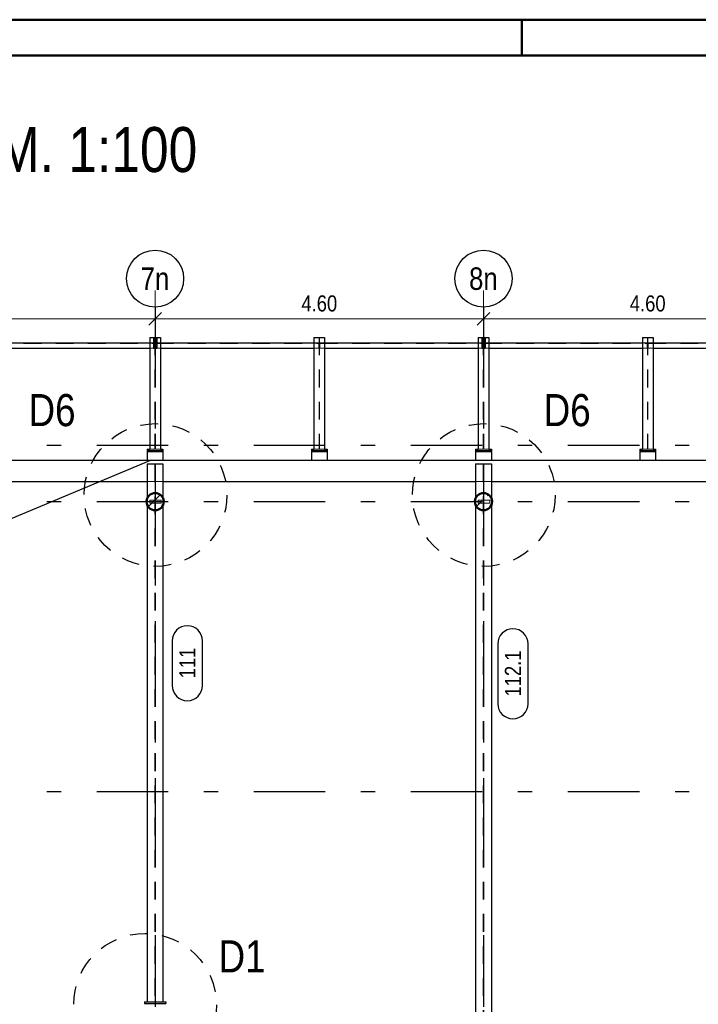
# Model space of a CAD drawing. Header units: millimetres. Extents: x -8.5 to 60.3, y 0 to 42.
# Tile 102 of 109: x 12.5 to 17.2, y 35.2 to 42. Entities that reach past the tile are written whole.
import ezdxf
from ezdxf.enums import TextEntityAlignment as Align

# ---------------------------------------------------------------- set-up
doc = ezdxf.new("R2010")
doc.units = ezdxf.units.MM
doc.linetypes.add('DASHDOTX2', pattern=[2, 1, -0.5, 0, -0.5])
doc.linetypes.add('HIDDEN', pattern=[0.375, 0.25, -0.125])
doc.layers.add('Achsen', color=7, linetype='Continuous', lineweight=20)
doc.styles.add('Arial Narrow', font='ARIALN.TTF')
doc.dimstyles.new('Arch_Strakon_dimstyle', dxfattribs={"dimtxt": 11.25, "dimasz": 1, "dimexe": 1.25, "dimexo": 0.0625, "dimgap": 1, "dimtad": 0, "dimdec": 3, "dimzin": 12, "dimdsep": 46, "dimtxsty": 'Arial Narrow', "dimblk": 'Arrowhead_Tick', "dimsah": 1, "dimcen": 0, "dimse1": 1, "dimse2": 1, "dimclrd": 6, "dimclrt": 3, "dimazin": 0, "dimtfac": 1, "dimtdec": 4, "dimtmove": 0, "dimatfit": 3, "dimldrblk": 'NONE', "dimfxl": 1, "dimtvp": 1, "dimtolj": 1, "dimtzin": 0, "dimlwd": 13, "dimarcsym": 2})
pattern_1 = [(45, (0, 0), (-0.1767767, 0.1767767), [0.125, -0.05]), (45, (-0.0884, 0.0884), (-0.1767767, 0.1767767), [])]

# ---------------------------------------------------------------- blocks, each defined once
blk = doc.blocks.new('Arrowhead_Tick')
at = {"color": 0, "linetype": 'Continuous', "lineweight": -2, "ltscale": 0.5}
for p, q in [((0, 20), (0, -10)), ((-1, 0), (0, 0)), ((10, 0), (0, 0))]:
    blk.add_line(p, q, dxfattribs=at)
at = {"color": 2, "linetype": 'Continuous', "lineweight": 35, "ltscale": 0.5}
blk.add_line((4.42, 4.42), (-4.42, -4.42), dxfattribs=at)
blk = doc.blocks.new('*D529')
at = {"color": 6, "linetype": 'Continuous', "lineweight": 13}
blk.add_line((11.1164, 39.9541), (13.3964, 39.9541), dxfattribs=at)
at = {"layer": 'Defpoints', "color": 0}
for p in [(11.1064, 40.036), (13.4064, 40.036), (13.4064, 39.9541)]:
    blk.add_point(p, dxfattribs=at)
at = {"color": 6, "lineweight": 13, "xscale": 0.01, "yscale": 0.01, "zscale": 0.01}
blk.add_blockref('Arrowhead_Tick', (13.4064, 39.9541), dxfattribs=at)
at = {"color": 6, "lineweight": 13, "xscale": 0.01, "yscale": 0.01, "zscale": 0.01, "rotation": 180}
blk.add_blockref('Arrowhead_Tick', (11.1064, 39.9541), dxfattribs=at)
at = {"color": 3, "lineweight": 0, "insert": (12.2564, 40.0616), "char_height": 0.1125, "attachment_point": 5, "style": 'Arial Narrow'}
blk.add_mtext('\\A1;4.60', dxfattribs=at)
blk = doc.blocks.new('_None')
blk = doc.blocks.new('*D530')
at = {"color": 6, "linetype": 'Continuous', "lineweight": 13}
blk.add_line((13.4164, 39.9541), (15.6964, 39.9541), dxfattribs=at)
at = {"layer": 'Defpoints', "color": 0}
for p in [(13.4064, 40.036), (15.7064, 40.036), (15.7064, 39.9541)]:
    blk.add_point(p, dxfattribs=at)
at = {"color": 6, "lineweight": 13, "xscale": 0.01, "yscale": 0.01, "zscale": 0.01}
blk.add_blockref('Arrowhead_Tick', (15.7064, 39.9541), dxfattribs=at)
at = {"color": 6, "lineweight": 13, "xscale": 0.01, "yscale": 0.01, "zscale": 0.01, "rotation": 180}
blk.add_blockref('Arrowhead_Tick', (13.4064, 39.9541), dxfattribs=at)
at = {"color": 3, "lineweight": 0, "insert": (14.5564, 40.0616), "char_height": 0.1125, "attachment_point": 5, "style": 'Arial Narrow'}
blk.add_mtext('\\A1;4.60', dxfattribs=at)
blk = doc.blocks.new('*D531')
at = {"color": 6, "linetype": 'Continuous', "lineweight": 13}
blk.add_line((15.7164, 39.9541), (17.9964, 39.9541), dxfattribs=at)
at = {"layer": 'Defpoints', "color": 0}
for p in [(15.7064, 40.036), (18.0064, 40.036), (18.0064, 39.9541)]:
    blk.add_point(p, dxfattribs=at)
at = {"color": 6, "lineweight": 13, "xscale": 0.01, "yscale": 0.01, "zscale": 0.01}
blk.add_blockref('Arrowhead_Tick', (18.0064, 39.9541), dxfattribs=at)
at = {"color": 6, "lineweight": 13, "xscale": 0.01, "yscale": 0.01, "zscale": 0.01, "rotation": 180}
blk.add_blockref('Arrowhead_Tick', (15.7064, 39.9541), dxfattribs=at)
at = {"color": 3, "lineweight": 0, "insert": (16.8564, 40.0616), "char_height": 0.1125, "attachment_point": 5, "style": 'Arial Narrow'}
blk.add_mtext('\\A1;4.60', dxfattribs=at)

msp = doc.modelspace()

# ---------------------------------------------------------------- hatches: boundary and pattern name
at = {"lineweight": 13}
h = msp.add_hatch(dxfattribs=at)
h.set_pattern_fill('bB', color=6, scale=0.01, angle=45, style=0, pattern_type=2)
h.set_pattern_definition(pattern_1)
h.paths.add_polyline_path([(13.466448, 38.673965), (13.466429, 38.67551), (13.466369, 38.677054), (13.46627, 38.678595), (13.46613, 38.680134), (13.465952, 38.681669), (13.465734, 38.683198), (13.465476, 38.684722), (13.46518, 38.686238), (13.464844, 38.687746), (13.46447, 38.689245), (13.464057, 38.690734), (13.463607, 38.692212), (13.463118, 38.693677), (13.462591, 38.69513), (13.462028, 38.696569), (13.461427, 38.697992), (13.460791, 38.6994), (13.460118, 38.700791), (13.459409, 38.702164), (13.458666, 38.703518), (13.457887, 38.704853), (13.457075, 38.706167), (13.456229, 38.70746), (13.45535, 38.70873), (13.454439, 38.709978), (13.453496, 38.711202), (13.452521, 38.712401), (13.451516, 38.713574), (13.450482, 38.714721), (13.449418, 38.715842), (13.448325, 38.716934), (13.447205, 38.717998), (13.446058, 38.719033), (13.444884, 38.720038), (13.443685, 38.721012), (13.442461, 38.721955), (13.441214, 38.722867), (13.439943, 38.723746), (13.43865, 38.724591), (13.437336, 38.725404), (13.436001, 38.726182), (13.434647, 38.726926), (13.433274, 38.727634), (13.431883, 38.728307), (13.430476, 38.728944), (13.429052, 38.729544), (13.427614, 38.730108), (13.426161, 38.730634), (13.424695, 38.731123), (13.423218, 38.731574), (13.421729, 38.731987), (13.42023, 38.732361), (13.418722, 38.732696), (13.417205, 38.732993), (13.415682, 38.73325), (13.414152, 38.733468), (13.412618, 38.733647), (13.411079, 38.733786), (13.409537, 38.733885), (13.407993, 38.733945), (13.406448, 38.733965), (13.404904, 38.733945), (13.40336, 38.733885), (13.401818, 38.733786), (13.400279, 38.733647), (13.398745, 38.733468), (13.397215, 38.73325), (13.395692, 38.732993), (13.394175, 38.732696), (13.392667, 38.732361), (13.391168, 38.731987), (13.389679, 38.731574), (13.388202, 38.731123), (13.386736, 38.730634), (13.385283, 38.730108), (13.383845, 38.729544), (13.382421, 38.728944), (13.381014, 38.728307), (13.379623, 38.727634), (13.37825, 38.726926), (13.376896, 38.726182), (13.375561, 38.725404), (13.374247, 38.724591), (13.372954, 38.723746), (13.371683, 38.722867), (13.370436, 38.721955), (13.369212, 38.721012), (13.368013, 38.720038), (13.366839, 38.719033), (13.365692, 38.717998), (13.364572, 38.716934), (13.363479, 38.715842), (13.362415, 38.714721), (13.361381, 38.713574), (13.360376, 38.712401), (13.359401, 38.711202), (13.358458, 38.709978), (13.357547, 38.70873), (13.356668, 38.70746), (13.355822, 38.706167), (13.35501, 38.704853), (13.354231, 38.703518), (13.353488, 38.702164), (13.352779, 38.700791), (13.352106, 38.6994), (13.351469, 38.697992), (13.350869, 38.696569), (13.350305, 38.69513), (13.349779, 38.693677), (13.34929, 38.692212), (13.348839, 38.690734), (13.348427, 38.689245), (13.348053, 38.687746), (13.347717, 38.686238), (13.347421, 38.684722), (13.347163, 38.683198), (13.346945, 38.681669), (13.346766, 38.680134), (13.346627, 38.678595), (13.346528, 38.677054), (13.346468, 38.67551), (13.346448, 38.673965), (13.346468, 38.67242), (13.346528, 38.670876), (13.346627, 38.669334), (13.346766, 38.667796), (13.346945, 38.666261), (13.347163, 38.664732), (13.347421, 38.663208), (13.347717, 38.661692), (13.348053, 38.660184), (13.348427, 38.658685), (13.348839, 38.657196), (13.34929, 38.655718), (13.349779, 38.654252), (13.350305, 38.6528), (13.350869, 38.651361), (13.351469, 38.649938), (13.352106, 38.64853), (13.352779, 38.647139), (13.353488, 38.645766), (13.354231, 38.644412), (13.35501, 38.643077), (13.355822, 38.641763), (13.356668, 38.64047), (13.357547, 38.6392), (13.358458, 38.637952), (13.359401, 38.636728), (13.360376, 38.635529), (13.361381, 38.634356), (13.362415, 38.633209), (13.363479, 38.632088), (13.364572, 38.630996), (13.365692, 38.629932), (13.366839, 38.628897), (13.368013, 38.627892), (13.369212, 38.626918), (13.370436, 38.625975), (13.371683, 38.625063), (13.372954, 38.624184), (13.374247, 38.623338), (13.375561, 38.622526), (13.376896, 38.621748), (13.37825, 38.621004), (13.379623, 38.620296), (13.381014, 38.619623), (13.382421, 38.618986), (13.383845, 38.618386), (13.385283, 38.617822), (13.386736, 38.617296), (13.388202, 38.616807), (13.389679, 38.616356), (13.391168, 38.615943), (13.392667, 38.615569), (13.394175, 38.615234), (13.395692, 38.614937), (13.397215, 38.61468), (13.398745, 38.614462), (13.400279, 38.614283), (13.401818, 38.614144), (13.40336, 38.614045), (13.404904, 38.613985), (13.406448, 38.613965), (13.407993, 38.613985), (13.409537, 38.614045), (13.411079, 38.614144), (13.412618, 38.614283), (13.414152, 38.614462), (13.415682, 38.61468), (13.417205, 38.614937), (13.418722, 38.615234), (13.42023, 38.615569), (13.421729, 38.615943), (13.423218, 38.616356), (13.424695, 38.616807), (13.426161, 38.617296), (13.427614, 38.617822), (13.429052, 38.618386), (13.430476, 38.618986), (13.431883, 38.619623), (13.433274, 38.620296), (13.434647, 38.621004), (13.436001, 38.621748), (13.437336, 38.622526), (13.43865, 38.623338), (13.439943, 38.624184), (13.441214, 38.625063), (13.442461, 38.625975), (13.443685, 38.626918), (13.444884, 38.627892), (13.446058, 38.628897), (13.447205, 38.629932), (13.448325, 38.630996), (13.449418, 38.632088), (13.450482, 38.633209), (13.451516, 38.634356), (13.452521, 38.635529), (13.453496, 38.636728), (13.454439, 38.637952), (13.45535, 38.6392), (13.456229, 38.64047), (13.457075, 38.641763), (13.457887, 38.643077), (13.458666, 38.644412), (13.459409, 38.645766), (13.460118, 38.647139), (13.460791, 38.64853), (13.461427, 38.649938), (13.462028, 38.651361), (13.462591, 38.6528), (13.463118, 38.654252), (13.463607, 38.655718), (13.464057, 38.657196), (13.46447, 38.658685), (13.464844, 38.660184), (13.46518, 38.661692), (13.465476, 38.663208), (13.465734, 38.664732), (13.465952, 38.666261), (13.46613, 38.667796), (13.46627, 38.669334), (13.466369, 38.670876), (13.466429, 38.67242)])
h = msp.add_hatch(dxfattribs=at)
h.set_pattern_fill('bB', color=6, scale=0.01, angle=45, style=0, pattern_type=2)
h.set_pattern_definition(pattern_1)
h.paths.add_polyline_path([(15.766451, 38.673965), (15.766431, 38.67551), (15.766372, 38.677054), (15.766272, 38.678595), (15.766133, 38.680134), (15.765955, 38.681669), (15.765737, 38.683198), (15.765479, 38.684722), (15.765183, 38.686238), (15.764847, 38.687746), (15.764473, 38.689245), (15.76406, 38.690734), (15.763609, 38.692212), (15.763121, 38.693677), (15.762594, 38.69513), (15.762031, 38.696569), (15.76143, 38.697992), (15.760793, 38.6994), (15.76012, 38.700791), (15.759412, 38.702164), (15.758668, 38.703518), (15.75789, 38.704853), (15.757078, 38.706167), (15.756232, 38.70746), (15.755353, 38.70873), (15.754442, 38.709978), (15.753498, 38.711202), (15.752524, 38.712401), (15.751519, 38.713574), (15.750484, 38.714721), (15.74942, 38.715842), (15.748328, 38.716934), (15.747208, 38.717998), (15.74606, 38.719033), (15.744887, 38.720038), (15.743688, 38.721012), (15.742464, 38.721955), (15.741217, 38.722867), (15.739946, 38.723746), (15.738653, 38.724591), (15.737339, 38.725404), (15.736004, 38.726182), (15.73465, 38.726926), (15.733277, 38.727634), (15.731886, 38.728307), (15.730479, 38.728944), (15.729055, 38.729544), (15.727616, 38.730108), (15.726164, 38.730634), (15.724698, 38.731123), (15.72322, 38.731574), (15.721732, 38.731987), (15.720233, 38.732361), (15.718724, 38.732696), (15.717208, 38.732993), (15.715685, 38.73325), (15.714155, 38.733468), (15.712621, 38.733647), (15.711082, 38.733786), (15.70954, 38.733885), (15.707996, 38.733945), (15.706451, 38.733965), (15.704906, 38.733945), (15.703363, 38.733885), (15.701821, 38.733786), (15.700282, 38.733647), (15.698747, 38.733468), (15.697218, 38.73325), (15.695694, 38.732993), (15.694178, 38.732696), (15.69267, 38.732361), (15.691171, 38.731987), (15.689682, 38.731574), (15.688204, 38.731123), (15.686739, 38.730634), (15.685286, 38.730108), (15.683848, 38.729544), (15.682424, 38.728944), (15.681016, 38.728307), (15.679626, 38.727634), (15.678253, 38.726926), (15.676898, 38.726182), (15.675564, 38.725404), (15.67425, 38.724591), (15.672957, 38.723746), (15.671686, 38.722867), (15.670438, 38.721955), (15.669215, 38.721012), (15.668016, 38.720038), (15.666842, 38.719033), (15.665695, 38.717998), (15.664575, 38.716934), (15.663482, 38.715842), (15.662418, 38.714721), (15.661383, 38.713574), (15.660378, 38.712401), (15.659404, 38.711202), (15.658461, 38.709978), (15.65755, 38.70873), (15.656671, 38.70746), (15.655825, 38.706167), (15.655012, 38.704853), (15.654234, 38.703518), (15.653491, 38.702164), (15.652782, 38.700791), (15.652109, 38.6994), (15.651472, 38.697992), (15.650872, 38.696569), (15.650308, 38.69513), (15.649782, 38.693677), (15.649293, 38.692212), (15.648842, 38.690734), (15.64843, 38.689245), (15.648055, 38.687746), (15.64772, 38.686238), (15.647423, 38.684722), (15.647166, 38.683198), (15.646948, 38.681669), (15.646769, 38.680134), (15.64663, 38.678595), (15.646531, 38.677054), (15.646471, 38.67551), (15.646451, 38.673965), (15.646471, 38.67242), (15.646531, 38.670876), (15.64663, 38.669334), (15.646769, 38.667796), (15.646948, 38.666261), (15.647166, 38.664732), (15.647423, 38.663208), (15.64772, 38.661692), (15.648055, 38.660184), (15.64843, 38.658685), (15.648842, 38.657196), (15.649293, 38.655718), (15.649782, 38.654252), (15.650308, 38.6528), (15.650872, 38.651361), (15.651472, 38.649938), (15.652109, 38.64853), (15.652782, 38.647139), (15.653491, 38.645766), (15.654234, 38.644412), (15.655012, 38.643077), (15.655825, 38.641763), (15.656671, 38.64047), (15.65755, 38.6392), (15.658461, 38.637952), (15.659404, 38.636728), (15.660378, 38.635529), (15.661383, 38.634356), (15.662418, 38.633209), (15.663482, 38.632088), (15.664575, 38.630996), (15.665695, 38.629932), (15.666842, 38.628897), (15.668016, 38.627892), (15.669215, 38.626918), (15.670438, 38.625975), (15.671686, 38.625063), (15.672957, 38.624184), (15.67425, 38.623338), (15.675564, 38.622526), (15.676898, 38.621748), (15.678253, 38.621004), (15.679626, 38.620296), (15.681016, 38.619623), (15.682424, 38.618986), (15.683848, 38.618386), (15.685286, 38.617822), (15.686739, 38.617296), (15.688204, 38.616807), (15.689682, 38.616356), (15.691171, 38.615943), (15.69267, 38.615569), (15.694178, 38.615234), (15.695694, 38.614937), (15.697218, 38.61468), (15.698747, 38.614462), (15.700282, 38.614283), (15.701821, 38.614144), (15.703363, 38.614045), (15.704906, 38.613985), (15.706451, 38.613965), (15.707996, 38.613985), (15.70954, 38.614045), (15.711082, 38.614144), (15.712621, 38.614283), (15.714155, 38.614462), (15.715685, 38.61468), (15.717208, 38.614937), (15.718724, 38.615234), (15.720233, 38.615569), (15.721732, 38.615943), (15.72322, 38.616356), (15.724698, 38.616807), (15.726164, 38.617296), (15.727616, 38.617822), (15.729055, 38.618386), (15.730479, 38.618986), (15.731886, 38.619623), (15.733277, 38.620296), (15.73465, 38.621004), (15.736004, 38.621748), (15.737339, 38.622526), (15.738653, 38.623338), (15.739946, 38.624184), (15.741217, 38.625063), (15.742464, 38.625975), (15.743688, 38.626918), (15.744887, 38.627892), (15.74606, 38.628897), (15.747208, 38.629932), (15.748328, 38.630996), (15.74942, 38.632088), (15.750484, 38.633209), (15.751519, 38.634356), (15.752524, 38.635529), (15.753498, 38.636728), (15.754442, 38.637952), (15.755353, 38.6392), (15.756232, 38.64047), (15.757078, 38.641763), (15.75789, 38.643077), (15.758668, 38.644412), (15.759412, 38.645766), (15.76012, 38.647139), (15.760793, 38.64853), (15.76143, 38.649938), (15.762031, 38.651361), (15.762594, 38.6528), (15.763121, 38.654252), (15.763609, 38.655718), (15.76406, 38.657196), (15.764473, 38.658685), (15.764847, 38.660184), (15.765183, 38.661692), (15.765479, 38.663208), (15.765737, 38.664732), (15.765955, 38.666261), (15.766133, 38.667796), (15.766272, 38.669334), (15.766372, 38.670876), (15.766431, 38.67242)])

# ---------------------------------------------------------------- linework, layer by layer
at = {"color": 4, "linetype": 'Continuous', "lineweight": 50}
for p, q in [((59.45, 42.05), (0, 42.05)), ((59.2, 41.8), (1, 41.8))]:
    msp.add_line(p, q, dxfattribs=at)
at = {"color": 4, "linetype": 'Continuous', "lineweight": 50, "ltscale": 2}
msp.add_line((15.975, 42.05), (15.975, 41.8), dxfattribs=at)
at = {"color": 6, "linetype": 'HIDDEN', "lineweight": 13, "ltscale": 0.5}
for p, q in [((13.404687, 39.823892), (13.404687, 39.041467)), ((13.408237, 39.823892), (13.408237, 39.041467)), ((14.554637, 39.823892), (14.554637, 39.041467)), ((14.558187, 39.823892), (14.558187, 39.041467)), ((15.704687, 39.823892), (15.704687, 39.041467)), ((15.708237, 39.823892), (15.708237, 39.041467)), ((16.854637, 39.823892), (16.854637, 39.041467)), ((16.858187, 39.823892), (16.858187, 39.041467)), ((12.260787, 39.782142), (13.402187, 39.782142)), ((13.368962, 39.786392), (13.402187, 39.786392)), ((13.368962, 39.748892), (13.395162, 39.748892)), ((13.395162, 39.789642), (13.400162, 39.789642)), ((13.395162, 39.783142), (13.400162, 39.783142)), ((13.400162, 39.748892), (13.402187, 39.748892)), ((13.402187, 39.786392), (13.402187, 39.748892)), ((13.410737, 39.786392), (13.443962, 39.786392)), ((13.410737, 39.786392), (13.410737, 39.748892)), ((13.410737, 39.782142), (14.552137, 39.782142)), ((13.410737, 39.748892), (13.413162, 39.748892)), ((13.413162, 39.789642), (13.418162, 39.789642)), ((13.413162, 39.783142), (13.418162, 39.783142)), ((13.418162, 39.748892), (13.443962, 39.748892)), ((14.518912, 39.786392), (14.552137, 39.786392)), ((14.518912, 39.748892), (14.552137, 39.748892)), ((14.552137, 39.786392), (14.552137, 39.748892)), ((14.560787, 39.786392), (14.593912, 39.786392)), ((14.560787, 39.786392), (14.560787, 39.748892)), ((14.560787, 39.782142), (15.702187, 39.782142)), ((14.560787, 39.748892), (14.593912, 39.748892)), ((15.668962, 39.786392), (15.702187, 39.786392)), ((15.668962, 39.748892), (15.695162, 39.748892)), ((15.695162, 39.789642), (15.700162, 39.789642)), ((15.695162, 39.783142), (15.700162, 39.783142)), ((15.700162, 39.748892), (15.702187, 39.748892)), ((15.702187, 39.786392), (15.702187, 39.748892)), ((15.710737, 39.786392), (15.743962, 39.786392)), ((15.710737, 39.786392), (15.710737, 39.748892)), ((15.710737, 39.782142), (16.852137, 39.782142)), ((15.710737, 39.748892), (15.713162, 39.748892)), ((15.713162, 39.789642), (15.718162, 39.789642)), ((15.713162, 39.783142), (15.718162, 39.783142)), ((15.718162, 39.748892), (15.743962, 39.748892)), ((16.818912, 39.786392), (16.852137, 39.786392)), ((16.818912, 39.748892), (16.852137, 39.748892)), ((16.852137, 39.786392), (16.852137, 39.748892)), ((16.860787, 39.786392), (16.893912, 39.786392)), ((16.860787, 39.786392), (16.860787, 39.748892)), ((16.860787, 39.782142), (18.002187, 39.782142)), ((16.860787, 39.748892), (16.893912, 39.748892)), ((13.368962, 39.041467), (13.404687, 39.041467)), ((13.408237, 39.041467), (13.443962, 39.041467)), ((14.518912, 39.041467), (14.554637, 39.041467)), ((14.558187, 39.041467), (14.593912, 39.041467)), ((15.668962, 39.041467), (15.704687, 39.041467)), ((15.708237, 39.041467), (15.743962, 39.041467)), ((16.818912, 39.041467), (16.854637, 39.041467)), ((16.858187, 39.041467), (16.893912, 39.041467)), ((13.351462, 38.935798), (13.403448, 38.935798)), ((13.403448, 38.935798), (13.403448, 35.170085)), ((13.409448, 38.935798), (13.461448, 38.935798)), ((13.409448, 38.935798), (13.409448, 35.170085)), ((15.651446, 38.963415), (15.761437, 38.963415)), ((15.651462, 38.963965), (15.651462, 38.963415)), ((15.651462, 38.935798), (15.703451, 38.935798)), ((15.703451, 38.935798), (15.703451, 30.531465)), ((15.709451, 38.935798), (15.761451, 38.935798)), ((15.709451, 38.935798), (15.709451, 30.531465)), ((15.761462, 38.963965), (15.761462, 38.963415)), ((13.403448, 38.878966), (13.409448, 38.878966)), ((15.703451, 38.878966), (15.709451, 38.878966)), ((13.351462, 38.813986), (13.461462, 38.813986)), ((15.651462, 38.813986), (15.761462, 38.813986)), ((13.351462, 38.697761), (13.351462, 38.650169)), ((13.461462, 38.697711), (13.461462, 38.650219)), ((15.651462, 38.697755), (15.651462, 38.650175)), ((15.761462, 38.697716), (15.761462, 38.650214)), ((13.369668, 38.684011), (13.449668, 38.684012)), ((13.369668, 38.683965), (13.369668, 38.663965)), ((13.369668, 38.663965), (13.449668, 38.663965)), ((13.449668, 38.683965), (13.449668, 38.663965)), ((15.669671, 38.684022), (15.749671, 38.684022)), ((15.669671, 38.683965), (15.669671, 38.663965)), ((15.669671, 38.663965), (15.749671, 38.663965)), ((15.749671, 38.683965), (15.749671, 38.663965))]:
    msp.add_line(p, q, dxfattribs=at)
at = {"color": 3, "linetype": 'Continuous', "lineweight": 25}
for p, q in [((13.379025, 38.963967), (4.168814, 35.121725)), ((13.525774, 37.69838), (13.525774, 37.385755)), ((13.738274, 37.385755), (13.738274, 37.69838)), ((15.806072, 37.676942), (15.806072, 37.258567)), ((16.018572, 37.258567), (16.018572, 37.676942))]:
    msp.add_line(p, q, dxfattribs=at)
at = {"color": 3, "linetype": 'HIDDEN', "lineweight": 25, "ltscale": 0.5}
for centre in [(13.40902, 38.720285), (15.70902, 38.720285), (13.335894, 35.148798)]:
    msp.add_circle(centre, 0.5, dxfattribs=at)
at = {"color": 4, "linetype": 'Continuous', "lineweight": 50}
for centre in [(13.406448, 38.673965), (15.706451, 38.673965)]:
    msp.add_circle(centre, 0.06, dxfattribs=at)
at = {"color": 3, "linetype": 'Continuous', "lineweight": 25}
for centre, start, end in [((13.632024, 37.69838), 0, 180), ((15.912322, 37.676942), 0, 180), ((13.632024, 37.385755), 180, 0), ((15.912322, 37.258567), 180, 0)]:
    msp.add_arc(centre, 0.10625, start, end, dxfattribs=at)
at = {"layer": 'Achsen', "color": 3, "linetype": 'DASHDOTX2', "lineweight": 25, "ltscale": 0.5}
for p, q in [((13.406433, 40.036001), (13.406433, 26.960845)), ((15.706433, 40.036001), (15.706433, 26.960845)), ((3.097933, 39.786415), (25.88538, 39.786415)), ((3.097933, 39.068915), (25.88538, 39.068915)), ((3.097933, 38.673915), (25.88538, 38.673915)), ((3.097933, 36.643915), (25.88538, 36.643915))]:
    msp.add_line(p, q, dxfattribs=at)
at = {"layer": 'Achsen', "color": 3, "linetype": 'Continuous', "lineweight": 25}
for p, q in [((13.368962, 39.823892), (13.395162, 39.823892)), ((13.368962, 39.823892), (13.368962, 39.041467)), ((13.395162, 39.823892), (13.400162, 39.823892)), ((13.395162, 39.823892), (13.395162, 39.748892)), ((13.400162, 39.823892), (13.413162, 39.823892)), ((13.400162, 39.823892), (13.400162, 39.748892)), ((13.413162, 39.823892), (13.418162, 39.823892)), ((13.413162, 39.823892), (13.413162, 39.748892)), ((13.418162, 39.823892), (13.443962, 39.823892)), ((13.418162, 39.823892), (13.418162, 39.748892)), ((13.443962, 39.823892), (13.443962, 39.041467)), ((14.518912, 39.823892), (14.593912, 39.823892)), ((14.518912, 39.823892), (14.518912, 39.041467)), ((14.593912, 39.823892), (14.593912, 39.041467)), ((15.668962, 39.823892), (15.695162, 39.823892)), ((15.668962, 39.823892), (15.668962, 39.041467)), ((15.695162, 39.823892), (15.700162, 39.823892)), ((15.695162, 39.823892), (15.695162, 39.748892)), ((15.700162, 39.823892), (15.713162, 39.823892)), ((15.700162, 39.823892), (15.700162, 39.748892)), ((15.713162, 39.823892), (15.718162, 39.823892)), ((15.713162, 39.823892), (15.713162, 39.748892)), ((15.718162, 39.823892), (15.743962, 39.823892)), ((15.718162, 39.823892), (15.718162, 39.748892)), ((15.743962, 39.823892), (15.743962, 39.041467)), ((16.818912, 39.823892), (16.893912, 39.823892)), ((16.818912, 39.823892), (16.818912, 39.041467)), ((16.893912, 39.823892), (16.893912, 39.041467)), ((12.293912, 39.786392), (13.368962, 39.786392)), ((12.293912, 39.748892), (13.368962, 39.748892)), ((13.395162, 39.748892), (13.400162, 39.748892)), ((13.413162, 39.748892), (13.418162, 39.748892)), ((13.443962, 39.786392), (14.518912, 39.786392)), ((13.443962, 39.748892), (14.518912, 39.748892)), ((14.593912, 39.786392), (15.668962, 39.786392)), ((14.593912, 39.748892), (15.668962, 39.748892)), ((15.695162, 39.748892), (15.700162, 39.748892)), ((15.713162, 39.748892), (15.718162, 39.748892)), ((15.743962, 39.786392), (16.818912, 39.786392)), ((15.743962, 39.748892), (16.818912, 39.748892)), ((16.893912, 39.786392), (17.968962, 39.786392)), ((16.893912, 39.748892), (17.968962, 39.748892)), ((13.351462, 39.041467), (13.368962, 39.041467)), ((13.351462, 39.041467), (13.351462, 39.031467)), ((13.443962, 39.041467), (13.461462, 39.041467)), ((13.461462, 39.041467), (13.461462, 39.031467)), ((14.501412, 39.041467), (14.518912, 39.041467)), ((14.501412, 39.041467), (14.501412, 39.031467)), ((14.593912, 39.041467), (14.611412, 39.041467)), ((14.611412, 39.041467), (14.611412, 39.031467)), ((15.651462, 39.041467), (15.668962, 39.041467)), ((15.651462, 39.041467), (15.651462, 39.031467)), ((15.743962, 39.041467), (15.761462, 39.041467)), ((15.761462, 39.041467), (15.761462, 39.031467)), ((16.801412, 39.041467), (16.818912, 39.041467)), ((16.801412, 39.041467), (16.801412, 39.031467)), ((16.893912, 39.041467), (16.911412, 39.041467)), ((16.911412, 39.041467), (16.911412, 39.031467)), ((13.351446, 39.023967), (13.461437, 39.023967)), ((13.351462, 39.031467), (13.461462, 39.031467)), ((13.351462, 39.031467), (13.351462, 39.023967)), ((13.351462, 39.023967), (13.351462, 38.963965)), ((13.461462, 39.031467), (13.461462, 39.023967)), ((13.461462, 39.023967), (13.461462, 38.963965)), ((14.501396, 39.023967), (14.611387, 39.023967)), ((14.501412, 39.031467), (14.611412, 39.031467)), ((14.501412, 39.031467), (14.501412, 39.023967)), ((14.501412, 39.023967), (14.501412, 38.963965)), ((14.611412, 39.031467), (14.611412, 39.023967)), ((14.611412, 39.023967), (14.611412, 38.963965)), ((15.651446, 39.023967), (15.761437, 39.023967)), ((15.651462, 39.031467), (15.761462, 39.031467)), ((15.651462, 39.031467), (15.651462, 39.023967)), ((15.651462, 39.023967), (15.651462, 38.963965)), ((15.761462, 39.031467), (15.761462, 39.023967)), ((15.761462, 39.023967), (15.761462, 38.963965)), ((16.801396, 39.023967), (16.911387, 39.023967)), ((16.801412, 39.031467), (16.911412, 39.031467)), ((16.801412, 39.031467), (16.801412, 39.023967)), ((16.801412, 39.023967), (16.801412, 38.963965)), ((16.911412, 39.031467), (16.911412, 39.023967)), ((16.911412, 39.023967), (16.911412, 38.963965)), ((4.121234, 38.963965), (24.991608, 38.963965)), ((13.351448, 38.938965), (13.461448, 38.938965)), ((13.351462, 38.938965), (13.351462, 38.697761)), ((13.461462, 38.938965), (13.461462, 38.697711)), ((15.651451, 38.938965), (15.761451, 38.938965)), ((15.651462, 38.938965), (15.651462, 38.697755)), ((15.761462, 38.938965), (15.761462, 38.697716)), ((11.161462, 38.813986), (13.351462, 38.813986)), ((13.461462, 38.813986), (15.651462, 38.813986)), ((15.761462, 38.813986), (17.951235, 38.813986)), ((13.351462, 38.650169), (13.351462, 35.170085)), ((13.461462, 38.650219), (13.461462, 35.170085)), ((15.651462, 38.650175), (15.651462, 30.531465)), ((15.761462, 38.650214), (15.761462, 30.531465)), ((13.331448, 35.170085), (13.481448, 35.170085)), ((13.331448, 35.170085), (13.331448, 35.157585)), ((13.331448, 35.157585), (13.481448, 35.157585)), ((13.481448, 35.170085), (13.481448, 35.157585))]:
    msp.add_line(p, q, dxfattribs=at)
for centre in [(13.406433, 40.236001), (15.706433, 40.236001)]:
    msp.add_circle(centre, 0.2, dxfattribs=at)

# ---------------------------------------------------------------- texts
at = {"color": 3, "lineweight": 25, "style": 'Arial Narrow'}
for s, p in [('111', (13.688274, 37.435755)), ('112.1', (15.968572, 37.308567))]:
    msp.add_text(s, height=0.1125, rotation=90, dxfattribs=at).set_placement(p)
at = {"color": 4, "lineweight": 50, "char_height": 0.225, "attachment_point": 7, "line_spacing_factor": 0.9, "style": 'Arial Narrow', "bg_fill": 3, "box_fill_scale": 1.2, "bg_fill_color": 256, "bg_fill_true_color": 13158600, "bg_fill_transparency": 0}
for s, insert in [('D6', (12.519871, 39.199501)), ('D6', (16.127705, 39.199501)), ('D1', (13.850549, 35.376262))]:
    msp.add_mtext(s, dxfattribs=dict(at, insert=insert))
at = {"layer": 'Achsen', "color": 1, "lineweight": 70, "style": 'Arial Narrow'}
msp.add_text('Übersicht Stahlkonstruktion Technikgeschoss 1. Rang   M. 1:100', height=0.315, dxfattribs=at).set_placement((3.351821, 40.982764))
at = {"layer": 'Achsen', "color": 2, "lineweight": 35, "style": 'Arial Narrow'}
for s, p in [('7n', (13.405633, 40.236001)), ('8n', (15.705633, 40.236001))]:
    msp.add_text(s, height=0.1575, dxfattribs=at).set_placement(p, align=Align.MIDDLE_CENTER)

# ---------------------------------------------------------------- dimensions: what is measured, and where the dimension line sits
at = {"lineweight": 0}
for base, p1, p2, picture, middle in [((13.406433, 39.95414), (11.106433, 40.036001), (13.406433, 40.036001), '*D529', (12.256433, 39.95414)), ((15.706433, 39.95414), (13.406433, 40.036001), (15.706433, 40.036001), '*D530', (14.556433, 39.95414)), ((18.006433, 39.95414), (15.706433, 40.036001), (18.006433, 40.036001), '*D531', (16.856433, 39.95414))]:
    dim = msp.add_linear_dim(base=base, p1=p1, p2=p2, text='4.60', dimstyle='Arch_Strakon_dimstyle', override={"dimscale": 0.01, "dimtxt": 11.25, "dimasz": 1, "dimgap": 5, "dimtad": 1, "dimjust": 0, "dimtih": 0, "dimtoh": 0, "dimdec": 3, "dimdsep": 46, "dimtxsty": 'Arial Narrow', "dimclrd": 6, "dimclrt": 3, "dimtix": 1, "dimtofl": 255, "dimtmove": 0, "dimatfit": 2, "dimfxl": 0, "dimfxlon": 0, "dimtvp": 44.444444, "dimlwd": 13}, dxfattribs=at)
    dim.commit()
    dim.dimension.update_dxf_attribs({"geometry": picture, "text_midpoint": middle, "dimtype": 160})

doc.saveas('drawing.dxf')
